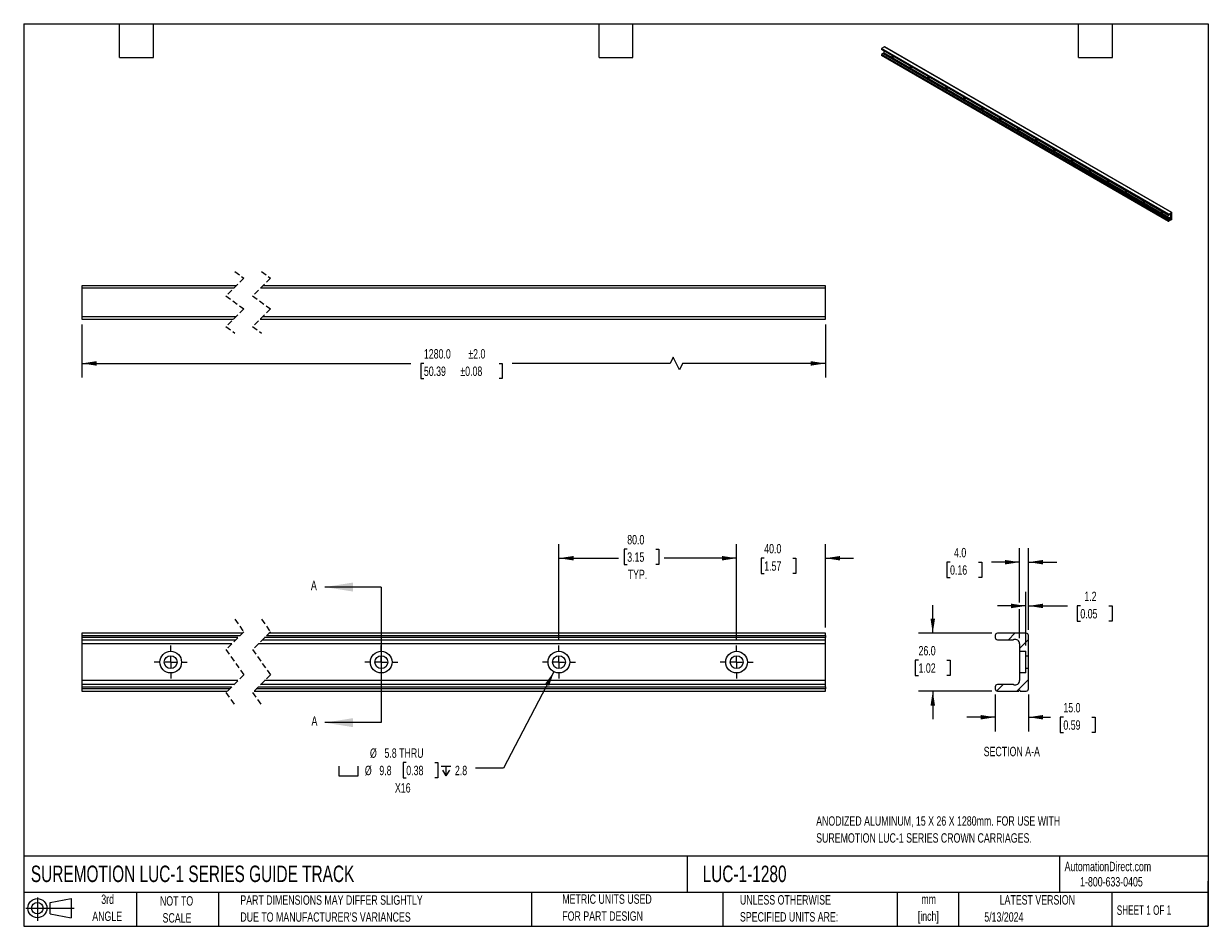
# Model space of a CAD drawing. Header units: millimetres. Extents: x 13 to 546, y 13 to 419.
import ezdxf

# ---------------------------------------------------------------- set-up
doc = ezdxf.new("R2010")
doc.units = ezdxf.units.MM
doc.header["$LTSCALE"] = 2
doc.linetypes.add('CENTERX2', pattern=[20.32, 12.7, -2.54, 2.54, -2.54])
doc.linetypes.add('HIDDEN', pattern=[1.905, 1.27, -0.635])
for name, color, linetype in [('CENTER', 40, 'CENTERX2'), ('HATCH', 6, 'Continuous'), ('SLD-DEFPOINTS', 7, 'Continuous')]:
    doc.layers.add(name, color=color, linetype=linetype)
doc.layers.add('DIMENSIONS', color=140, linetype='Continuous', lineweight=25)
doc.layers.add('TEXT', color=140, linetype='Continuous', lineweight=25)
doc.styles.add('SLDTEXTSTYLE0', font='TXT', dxfattribs={"width": 0.7})
doc.styles.add('SLDTEXTSTYLE1', font='TXT', dxfattribs={"width": 0.65})
doc.dimstyles.new('SLDDIMSTYLE0', dxfattribs={"dimtxt": 4.316016, "dimasz": 6.604, "dimexe": 0, "dimexo": 0.0625, "dimgap": 1.079004, "dimtad": 0, "dimtih": 1, "dimtoh": 1, "dimrnd": 1e-09, "dimzin": 4, "dimdsep": 46, "dimtxsty": 'SLDTEXTSTYLE0', "dimsah": 1, "dimcen": 0.09, "dimadec": 0, "dimazin": 1, "dimtfac": 1, "dimtofl": 0, "dimtmove": 0, "dimatfit": 3, "dimfxl": 0, "dimfrac": 2, "dimtolj": 1, "dimtzin": 12, "dimarcsym": 0})
doc.dimstyles.new('SLDDIMSTYLE1', dxfattribs={"dimtxt": 4.316016, "dimasz": 6.604, "dimexe": 0, "dimexo": 0.0625, "dimgap": 1.079004, "dimtad": 0, "dimtih": 1, "dimtoh": 1, "dimrnd": 1e-09, "dimzin": 4, "dimdsep": 46, "dimtxsty": 'SLDTEXTSTYLE0', "dimsah": 1, "dimcen": 0.09, "dimadec": 0, "dimazin": 1, "dimtfac": 1, "dimtmove": 0, "dimatfit": 0, "dimfxl": 0, "dimfrac": 2, "dimtolj": 1, "dimtzin": 12, "dimarcsym": 0})
doc.dimstyles.new('SLDDIMSTYLE2', dxfattribs={"dimtxt": 4.316016, "dimasz": 6.604, "dimexe": 0, "dimexo": 0.0625, "dimgap": 1.079004, "dimtad": 0, "dimtih": 1, "dimtoh": 1, "dimrnd": 1e-09, "dimzin": 12, "dimdsep": 46, "dimtxsty": 'SLDTEXTSTYLE0', "dimsah": 1, "dimcen": 0, "dimadec": 0, "dimazin": 3, "dimtfac": 1, "dimtofl": 0, "dimtmove": 0, "dimatfit": 3, "dimfxl": 0, "dimfrac": 2, "dimtolj": 1, "dimtzin": 12, "dimarcsym": 0})
doc.dimstyles.new('SLDDIMSTYLE3', dxfattribs={"dimtxt": 4.316016, "dimasz": 6.604, "dimexe": 0, "dimexo": 0.0625, "dimgap": 1.079004, "dimtad": 0, "dimtih": 1, "dimtoh": 1, "dimrnd": 1e-09, "dimzin": 4, "dimdsep": 46, "dimtxsty": 'SLDTEXTSTYLE0', "dimsah": 1, "dimcen": 0.09, "dimadec": 0, "dimazin": 1, "dimtol": 1, "dimtp": 2, "dimtm": 2, "dimtfac": 1, "dimtofl": 0, "dimtmove": 0, "dimatfit": 3, "dimfxl": 0, "dimfrac": 2, "dimtolj": 1, "dimarcsym": 0})
doc.dimstyles.new('SLDDIMSTYLE4', dxfattribs={"dimtxt": 4.316016, "dimasz": 6.604, "dimexe": 0, "dimexo": 0.0625, "dimgap": 1.079004, "dimtad": 0, "dimtih": 1, "dimtoh": 1, "dimrnd": 1e-09, "dimzin": 12, "dimdsep": 46, "dimtxsty": 'SLDTEXTSTYLE0', "dimsah": 1, "dimcen": 0.09, "dimadec": 0, "dimazin": 3, "dimtfac": 1, "dimtmove": 0, "dimatfit": 0, "dimfxl": 0, "dimfrac": 2, "dimtolj": 1, "dimtzin": 12, "dimarcsym": 0})

# ---------------------------------------------------------------- blocks, each defined once
blk = doc.blocks.new('Block11')
at = {"color": 7, "linetype": 'Continuous', "lineweight": 18}
for p, q in [((0, 5.76), (21.75, 5.76)), ((5.18, 10.62), (5.18, 0)), ((10.96, 8.33), (20.35, 10.06)), ((10.96, 3.19), (10.96, 8.33)), ((20.35, 10.06), (20.35, 1.46)), ((10.96, 3.19), (20.35, 1.46))]:
    blk.add_line(p, q, dxfattribs=at)
for radius in [4.3, 2.57]:
    blk.add_circle((5.18, 5.76), radius, dxfattribs=at)
blk = doc.blocks.new('Block12')
at = {"layer": 'SLD-DEFPOINTS'}
blk.add_blockref('Block11', (0, 0), dxfattribs=at)
blk = doc.blocks.new('_D')
at = {"layer": 'DIMENSIONS'}
for p, q in [((253.7, 141.6), (253.7, 184.78)), ((284.45, 182.46), (283.01, 182.46)), ((283.01, 182.46), (283.01, 175.6)), ((297.28, 182.46), (298.73, 182.46)), ((298.73, 182.46), (298.73, 175.6)), ((333.7, 141.6), (333.7, 184.78)), ((253.7, 178.43), (280.59, 178.43)), ((333.7, 178.43), (301.15, 178.43)), ((283.01, 175.6), (284.45, 175.6)), ((298.73, 175.6), (297.28, 175.6))]:
    blk.add_line(p, q, dxfattribs=at)
for points in [[(253.7, 178.43), (260.31, 177.41), (260.31, 179.44)], [(333.7, 178.43), (327.1, 179.44), (327.1, 177.41)]]:
    blk.add_solid(points, dxfattribs=at)
at = {"layer": 'DIMENSIONS', "char_height": 4.233, "attachment_point": 1, "style": 'SLDTEXTSTYLE0'}
for s, insert in [('80.0', (284.45, 188.89)), ('3.15', (284.45, 181.06)), ('TYP.', (284.66, 173.24))]:
    blk.add_mtext(s, dxfattribs=dict(at, insert=insert))
blk = doc.blocks.new('_D_1')
at = {"layer": 'DIMENSIONS'}
for p, q in [((333.7, 141.6), (333.7, 184.78)), ((373.7, 147.19), (373.7, 184.78)), ((333.7, 178.43), (321, 178.43)), ((346.14, 178.43), (344.69, 178.43)), ((344.69, 178.43), (344.69, 171.57)), ((358.96, 178.43), (360.41, 178.43)), ((360.41, 178.43), (360.41, 171.57)), ((373.7, 178.43), (386.4, 178.43)), ((344.69, 171.57), (346.14, 171.57)), ((360.41, 171.57), (358.96, 171.57))]:
    blk.add_line(p, q, dxfattribs=at)
for points in [[(333.7, 178.43), (327.1, 179.44), (327.1, 177.41)], [(373.7, 178.43), (380.31, 177.41), (380.31, 179.44)]]:
    blk.add_solid(points, dxfattribs=at)
at = {"layer": 'DIMENSIONS', "char_height": 4.233, "attachment_point": 1, "style": 'SLDTEXTSTYLE0'}
for s, insert in [('40.0', (346.14, 184.85)), ('1.57', (346.14, 177.02))]:
    blk.add_mtext(s, dxfattribs=dict(at, insert=insert))
blk = doc.blocks.new('SW_SYMBOL_HOLE_SPOT')
at = {"layer": 'DIMENSIONS', "color": 0}
for p, q in [((0, 1750), (0, 150)), ((0, 150), (3200, 150)), ((3200, 150), (3200, 1750))]:
    blk.add_line(p, q, dxfattribs=at)
blk = doc.blocks.new('SW_SYMBOL_HOLE_DEPTH')
at = {"layer": 'DIMENSIONS', "color": 0}
for p, q in [((0, 1750), (1600, 1750)), ((200, 1110), (800, 150)), ((800, 1750), (800, 150)), ((1400, 1110), (800, 150))]:
    blk.add_line(p, q, dxfattribs=at)
blk = doc.blocks.new('_D_2')
at = {"layer": 'DIMENSIONS'}
for p, q in [((251.45, 127.32), (228.8, 83.92)), ((184.97, 86.38), (183.52, 86.38)), ((183.52, 86.38), (183.52, 79.52)), ((197.79, 86.38), (199.24, 86.38)), ((199.24, 86.38), (199.24, 79.52)), ((228.8, 83.92), (216.1, 83.92)), ((183.52, 79.52), (184.97, 79.52)), ((199.24, 79.52), (197.79, 79.52))]:
    blk.add_line(p, q, dxfattribs=at)
blk.add_solid([(251.45, 127.32), (247.49, 121.93), (249.29, 120.99)], dxfattribs=at)
at = {"layer": 'DIMENSIONS', "xscale": 0.002688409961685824, "yscale": 0.002688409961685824, "zscale": 0.002688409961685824}
for name, p in [('SW_SYMBOL_HOLE_SPOT', (154.66, 80.09)), ('SW_SYMBOL_HOLE_DEPTH', (200.69, 80.09))]:
    blk.add_blockref(name, p, dxfattribs=at)
at = {"layer": 'DIMENSIONS', "char_height": 4.233, "attachment_point": 1, "style": 'SLDTEXTSTYLE0'}
for s, insert in [('%%c', (168.62, 92.8)), ('5.8 THRU', (175.14, 92.8)), ('%%c', (166.32, 84.98)), ('9.8', (172.84, 84.98)), ('0.38', (184.97, 84.98)), ('2.8', (206.87, 84.98)), ('X16', (179.86, 77.15))]:
    blk.add_mtext(s, dxfattribs=dict(at, insert=insert))
blk = doc.blocks.new('SW_CENTERMARKSYMBOL_0')
at = {"layer": 'CENTER', "color": 0}
for p, q in [((0, 5.08), (0, 7.42)), ((0, 0), (-2.54, 0)), ((0, 0), (0, 2.54)), ((0, 0), (0, -2.54)), ((0, 0), (2.54, 0)), ((5.08, 0), (7.42, 0)), ((-5.08, 0), (-7.42, 0)), ((0, -5.08), (0, -7.42))]:
    blk.add_line(p, q, dxfattribs=at)
blk = doc.blocks.new('SW_CENTERMARKSYMBOL_1')
at = {"layer": 'CENTER', "color": 0}
for p, q in [((0, 5.08), (0, 7.42)), ((0, 0), (-2.54, 0)), ((0, 0), (0, 2.54)), ((0, 0), (0, -2.54)), ((0, 0), (2.54, 0)), ((5.08, 0), (7.42, 0)), ((-5.08, 0), (-7.42, 0)), ((0, -5.08), (0, -7.42))]:
    blk.add_line(p, q, dxfattribs=at)
blk = doc.blocks.new('SW_CENTERMARKSYMBOL_2')
at = {"layer": 'CENTER', "color": 0}
for p, q in [((0, 5.08), (0, 7.42)), ((0, 0), (-2.54, 0)), ((0, 0), (0, 2.54)), ((0, 0), (0, -2.54)), ((0, 0), (2.54, 0)), ((5.08, 0), (7.42, 0)), ((-5.08, 0), (-7.42, 0)), ((0, -5.08), (0, -7.42))]:
    blk.add_line(p, q, dxfattribs=at)
blk = doc.blocks.new('SW_CENTERMARKSYMBOL_3')
at = {"layer": 'CENTER', "color": 0}
for p, q in [((0, 5.08), (0, 7.42)), ((0, 0), (-2.54, 0)), ((0, 0), (0, 2.54)), ((0, 0), (0, -2.54)), ((0, 0), (2.54, 0)), ((5.08, 0), (7.42, 0)), ((-5.08, 0), (-7.42, 0)), ((0, -5.08), (0, -7.42))]:
    blk.add_line(p, q, dxfattribs=at)
blk = doc.blocks.new('_D_3')
at = {"layer": 'DIMENSIONS'}
for p, q in [((38.9, 283.6), (38.9, 259.79)), ((373.7, 283.6), (373.7, 259.79)), ((305.18, 268.96), (303.77, 266.14)), ((308, 263.31), (305.18, 268.96)), ((38.9, 266.14), (187.05, 266.14)), ((192.9, 266.14), (191.45, 266.14)), ((191.45, 266.14), (191.45, 259.28)), ((226.76, 266.14), (228.2, 266.14)), ((228.2, 266.14), (228.2, 259.28)), ((303.77, 266.14), (232.6, 266.14)), ((309.41, 266.14), (308, 263.31)), ((373.7, 266.14), (309.41, 266.14)), ((191.45, 259.28), (192.9, 259.28)), ((228.2, 259.28), (226.76, 259.28))]:
    blk.add_line(p, q, dxfattribs=at)
for points in [[(38.9, 266.14), (45.5, 265.12), (45.5, 267.15)], [(373.7, 266.14), (367.1, 267.15), (367.1, 265.12)]]:
    blk.add_solid(points, dxfattribs=at)
at = {"layer": 'DIMENSIONS', "char_height": 4.233, "attachment_point": 1, "style": 'SLDTEXTSTYLE0'}
for s, insert in [('1280.0', (192.9, 272.56)), ('±2.0', (212.9, 272.56)), ('50.39', (192.9, 264.73)), ('±0.08', (209.31, 264.73))]:
    blk.add_mtext(s, dxfattribs=dict(at, insert=insert))
blk = doc.blocks.new('_D_4')
at = {"layer": 'DIMENSIONS'}
for p, q in [((463.93, 139.06), (463.93, 163.3)), ((465.14, 146.2), (465.14, 163.3)), ((463.93, 156.95), (451.23, 156.95)), ((465.14, 156.95), (482.64, 156.95)), ((488.48, 156.95), (487.04, 156.95)), ((487.04, 156.95), (487.04, 150.09)), ((501.31, 156.95), (502.76, 156.95)), ((502.76, 156.95), (502.76, 150.09)), ((487.04, 150.09), (488.48, 150.09)), ((502.76, 150.09), (501.31, 150.09))]:
    blk.add_line(p, q, dxfattribs=at)
for points in [[(463.93, 156.95), (457.33, 157.97), (457.33, 155.94)], [(465.14, 156.95), (471.74, 155.94), (471.74, 157.97)]]:
    blk.add_solid(points, dxfattribs=at)
at = {"layer": 'DIMENSIONS', "char_height": 4.233, "attachment_point": 1, "style": 'SLDTEXTSTYLE0'}
for s, insert in [('1.2', (490.28, 163.37)), ('0.05', (488.48, 155.55))]:
    blk.add_mtext(s, dxfattribs=dict(at, insert=insert))
blk = doc.blocks.new('_D_5')
at = {"layer": 'DIMENSIONS'}
for p, q in [((461.13, 158.48), (461.13, 183)), ((465.14, 146.2), (465.14, 183)), ((429.81, 176.65), (428.36, 176.65)), ((428.36, 176.65), (428.36, 169.79)), ((442.63, 176.65), (444.08, 176.65)), ((444.08, 176.65), (444.08, 169.79)), ((461.13, 176.65), (448.48, 176.65)), ((465.14, 176.65), (477.84, 176.65)), ((428.36, 169.79), (429.81, 169.79)), ((444.08, 169.79), (442.63, 169.79)), ((461.13, 142.46), (461.13, 155.43))]:
    blk.add_line(p, q, dxfattribs=at)
for points in [[(461.13, 176.65), (454.53, 177.66), (454.53, 175.63)], [(465.14, 176.65), (471.74, 175.63), (471.74, 177.66)]]:
    blk.add_solid(points, dxfattribs=at)
at = {"layer": 'DIMENSIONS', "char_height": 4.233, "attachment_point": 1, "style": 'SLDTEXTSTYLE0'}
for s, insert in [('4.0', (431.6, 183.07)), ('0.16', (429.81, 175.24))]:
    blk.add_mtext(s, dxfattribs=dict(at, insert=insert))
blk = doc.blocks.new('_D_6')
at = {"layer": 'DIMENSIONS'}
for p, q in [((422.03, 144.65), (422.03, 157.35)), ((448.58, 144.65), (415.68, 144.65)), ((415.62, 132.49), (414.17, 132.49)), ((414.17, 132.49), (414.17, 125.63)), ((428.44, 132.49), (429.89, 132.49)), ((429.89, 132.49), (429.89, 125.63)), ((414.17, 125.63), (415.62, 125.63)), ((429.89, 125.63), (428.44, 125.63)), ((448.58, 118.64), (415.68, 118.64)), ((422.03, 118.64), (422.03, 105.94))]:
    blk.add_line(p, q, dxfattribs=at)
for points in [[(422.03, 144.65), (423.05, 151.25), (421.01, 151.25)], [(422.03, 118.64), (421.01, 112.03), (423.05, 112.03)]]:
    blk.add_solid(points, dxfattribs=at)
at = {"layer": 'DIMENSIONS', "char_height": 4.233, "attachment_point": 1, "style": 'SLDTEXTSTYLE0'}
for s, insert in [('26.0', (415.62, 138.91)), ('1.02', (415.62, 131.09))]:
    blk.add_mtext(s, dxfattribs=dict(at, insert=insert))
blk = doc.blocks.new('_D_7')
at = {"layer": 'DIMENSIONS'}
for p, q in [((450.13, 117.09), (450.13, 100.48)), ((465.14, 117.09), (465.14, 100.48)), ((450.13, 106.83), (437.43, 106.83)), ((465.14, 106.83), (474.99, 106.83)), ((480.84, 106.83), (479.39, 106.83)), ((479.39, 106.83), (479.39, 99.97)), ((493.66, 106.83), (495.11, 106.83)), ((495.11, 106.83), (495.11, 99.97)), ((479.39, 99.97), (480.84, 99.97)), ((495.11, 99.97), (493.66, 99.97))]:
    blk.add_line(p, q, dxfattribs=at)
for points in [[(450.13, 106.83), (443.53, 107.85), (443.53, 105.82)], [(465.14, 106.83), (471.74, 105.82), (471.74, 107.85)]]:
    blk.add_solid(points, dxfattribs=at)
at = {"layer": 'DIMENSIONS', "char_height": 4.233, "attachment_point": 1, "style": 'SLDTEXTSTYLE0'}
for s, insert in [('15.0', (480.84, 113.26)), ('0.59', (480.84, 105.43))]:
    blk.add_mtext(s, dxfattribs=dict(at, insert=insert))

msp = doc.modelspace()

# ---------------------------------------------------------------- hatches: boundary and pattern name
at = {"layer": 'HATCH'}
h = msp.add_hatch(dxfattribs=at)
h.set_pattern_fill('ANSI31', color=256, scale=2, style=0)
edge = h.paths.add_edge_path(flags=0)
edge.add_arc((451.12, 142.742), 0.991, 180, 270)
edge.add_line((451.12, 141.751), (458.218, 141.751))
edge.add_arc((458.218, 142.742), 0.991, 270, 288.28546)
edge.add_arc((459.15, 139.921), 1.98, 0, 108.28546, ccw=False)
edge.add_line((461.13, 139.921), (461.13, 136.518))
edge.add_line((461.13, 136.518), (463.93, 136.518))
edge.add_line((463.93, 136.518), (463.93, 134.537))
edge.add_line((463.93, 134.537), (465.14, 134.537))
edge.add_line((465.14, 134.537), (465.14, 143.656))
edge.add_arc((464.149, 143.656), 0.991, 0, 90)
edge.add_line((464.149, 144.646), (451.12, 144.646))
edge.add_arc((451.12, 143.656), 0.991, 90, 180)
edge.add_line((450.13, 143.656), (450.13, 142.742))
h = msp.add_hatch(dxfattribs=at)
h.set_pattern_fill('ANSI31', color=256, scale=2, style=0)
edge = h.paths.add_edge_path(flags=0)
edge.add_arc((451.12, 120.541), 0.991, 90, 180)
edge.add_line((450.13, 120.541), (450.13, 119.627))
edge.add_arc((451.12, 119.627), 0.991, 180, 270)
edge.add_line((451.12, 118.636), (460.8, 118.636))
edge.add_arc((461.13, 118.636), 0.33, 0, 180, ccw=False)
edge.add_line((461.46, 118.636), (464.149, 118.636))
edge.add_arc((464.149, 119.627), 0.991, 270, 360)
edge.add_line((465.14, 119.627), (465.14, 128.746))
edge.add_line((465.14, 128.746), (463.93, 128.746))
edge.add_line((463.93, 128.746), (463.93, 126.765))
edge.add_line((463.93, 126.765), (461.13, 126.765))
edge.add_line((461.13, 126.765), (461.13, 123.361))
edge.add_arc((459.15, 123.361), 1.98, 251.71454, 360, ccw=False)
edge.add_arc((458.218, 120.541), 0.991, 71.71454, 90)
edge.add_line((458.218, 121.531), (451.12, 121.531))

# ---------------------------------------------------------------- linework, layer by layer
for p, q in [((398.888, 407.742), (528.188, 333.098)), ((398.888, 407.742), (398.888, 407.635)), ((528.188, 332.992), (398.888, 407.635)), ((398.918, 407.57), (528.217, 332.927)), ((400.305, 408.675), (398.988, 407.915)), ((528.288, 333.272), (398.988, 407.915)), ((399.705, 405.632), (398.988, 405.219)), ((399.705, 405.632), (529.005, 330.989)), ((529.036, 331.002), (399.737, 405.645)), ((400, 406.946), (400, 406.016)), ((529.299, 331.373), (400, 406.016)), ((400.305, 408.675), (529.604, 334.032)), ((529.675, 334.039), (400.375, 408.682)), ((398.888, 405.045), (528.188, 330.402)), ((398.888, 405.045), (398.888, 404.939)), ((528.188, 330.296), (398.888, 404.939)), ((398.918, 404.874), (528.217, 330.231)), ((528.288, 330.575), (398.988, 405.219)), ((528.188, 333.098), (528.188, 332.992)), ((528.288, 333.272), (529.604, 334.032)), ((529.005, 333.348), (528.288, 332.934)), ((528.288, 330.575), (529.005, 330.989)), ((529.266, 330.802), (528.288, 330.238)), ((529.299, 333.304), (529.099, 333.42)), ((529.299, 331.373), (529.299, 333.304)), ((529.299, 330.86), (529.332, 330.841)), ((529.604, 330.998), (529.332, 330.841)), ((529.704, 331.171), (529.704, 333.974)), ((528.188, 330.402), (528.188, 330.296)), ((38.895, 301.145), (38.895, 300.155)), ((108.34, 301.145), (38.895, 301.145)), ((38.895, 300.155), (107.349, 300.155)), ((38.895, 300.155), (38.895, 287.126)), ((119.349, 300.155), (373.705, 300.155)), ((373.705, 301.145), (120.34, 301.145)), ((373.705, 300.155), (373.705, 301.145)), ((373.705, 287.126), (373.705, 300.155)), ((108.175, 287.126), (38.895, 287.126)), ((38.895, 287.126), (38.895, 286.135)), ((38.895, 286.135), (107.185, 286.135)), ((119.185, 286.135), (373.705, 286.135)), ((373.705, 287.126), (120.175, 287.126)), ((373.705, 286.135), (373.705, 287.126)), ((111.09, 144.646), (38.895, 144.646)), ((38.895, 144.646), (38.895, 143.656)), ((373.705, 144.646), (123.09, 144.646)), ((373.705, 143.656), (373.705, 144.646)), ((464.149, 144.646), (451.12, 144.646)), ((38.895, 143.656), (110.099, 143.656)), ((38.895, 143.656), (38.895, 142.742)), ((109.185, 142.742), (38.895, 142.742)), ((38.895, 142.742), (38.895, 141.751)), ((38.895, 141.751), (108.195, 141.751)), ((38.895, 141.751), (38.895, 139.921)), ((106.365, 139.921), (38.895, 139.921)), ((38.895, 139.921), (38.895, 123.361)), ((373.705, 139.921), (118.365, 139.921)), ((120.195, 141.751), (373.705, 141.751)), ((373.705, 142.742), (121.185, 142.742)), ((122.099, 143.656), (373.705, 143.656)), ((373.705, 143.656), (373.705, 142.742)), ((373.705, 141.751), (373.705, 142.742)), ((373.705, 139.921), (373.705, 141.751)), ((373.705, 123.361), (373.705, 139.921)), ((450.13, 143.656), (450.13, 142.742)), ((451.12, 141.751), (458.218, 141.751)), ((461.13, 139.921), (461.13, 136.518)), ((465.14, 134.537), (465.14, 143.656)), ((461.13, 136.518), (463.93, 136.518)), ((461.13, 136.518), (461.13, 126.765)), ((463.93, 134.537), (463.93, 136.518)), ((463.93, 134.537), (465.14, 134.537)), ((463.93, 128.746), (463.93, 134.537)), ((465.14, 128.746), (465.14, 134.537)), ((465.14, 128.746), (463.93, 128.746)), ((463.93, 126.765), (463.93, 128.746)), ((465.14, 119.627), (465.14, 128.746)), ((109.16, 123.361), (38.895, 123.361)), ((38.895, 123.361), (38.895, 121.531)), ((373.705, 123.361), (121.16, 123.361)), ((373.705, 121.531), (373.705, 123.361)), ((463.93, 126.765), (461.13, 126.765)), ((461.13, 126.765), (461.13, 123.361)), ((107.33, 121.531), (38.895, 121.531)), ((38.895, 121.531), (38.895, 120.541)), ((38.895, 120.541), (106.339, 120.541)), ((38.895, 120.541), (38.895, 119.627)), ((105.425, 119.627), (38.895, 119.627)), ((38.895, 119.627), (38.895, 118.636)), ((38.895, 118.636), (104.435, 118.636)), ((116.435, 118.636), (373.705, 118.636)), ((373.705, 119.627), (117.425, 119.627)), ((118.339, 120.541), (373.705, 120.541)), ((373.705, 121.531), (119.33, 121.531)), ((373.705, 120.541), (373.705, 121.531)), ((373.705, 120.541), (373.705, 119.627)), ((373.705, 118.636), (373.705, 119.627)), ((450.13, 120.541), (450.13, 119.627)), ((458.218, 121.531), (451.12, 121.531)), ((451.12, 118.636), (460.8, 118.636)), ((461.46, 118.636), (464.149, 118.636))]:
    msp.add_line(p, q)
at = {"color": 7, "linetype": 'HIDDEN', "lineweight": 18}
for p, q in [((111.762, 304.568), (103.762, 296.568)), ((107.762, 307.495), (111.762, 304.568)), ((123.762, 304.568), (115.762, 296.568)), ((119.762, 307.495), (123.762, 304.568)), ((103.762, 296.568), (111.762, 290.713)), ((115.762, 296.568), (123.762, 290.713)), ((111.762, 290.713), (103.762, 282.713)), ((123.762, 290.713), (115.762, 282.713)), ((103.762, 282.713), (107.762, 279.785)), ((115.762, 282.713), (119.762, 279.785)), ((107.762, 150.996), (111.762, 145.319)), ((119.762, 150.996), (123.762, 145.319)), ((111.762, 145.319), (103.762, 137.319)), ((123.762, 145.319), (115.762, 137.319)), ((103.762, 137.319), (111.762, 125.964)), ((115.762, 137.319), (123.762, 125.964)), ((111.762, 125.964), (103.762, 117.964)), ((123.762, 125.964), (115.762, 117.964)), ((103.762, 117.964), (107.762, 112.286)), ((115.762, 117.964), (119.762, 112.286))]:
    msp.add_line(p, q, dxfattribs=at)
at = {"flags": 128}
for points in [[(403.549, 404.897), (403.566, 404.769), (403.619, 404.596), (403.704, 404.427), (403.814, 404.275), (403.94, 404.15), (404.074, 404.062), (404.205, 404.018), (404.324, 404.02), (404.422, 404.069), (404.492, 404.161), (404.528, 404.29), (404.532, 404.329)], [(411.63, 400.232), (411.647, 400.104), (411.701, 399.931), (411.785, 399.762), (411.895, 399.609), (412.021, 399.485), (412.155, 399.397), (412.286, 399.352), (412.406, 399.355), (412.504, 399.404), (412.573, 399.496), (412.609, 399.625), (412.613, 399.664)], [(419.711, 395.566), (419.728, 395.439), (419.782, 395.266), (419.866, 395.097), (419.976, 394.944), (420.102, 394.819), (420.236, 394.732), (420.368, 394.687), (420.487, 394.69), (420.585, 394.739), (420.654, 394.831), (420.691, 394.959), (420.694, 394.999)], [(427.792, 390.901), (427.809, 390.774), (427.863, 390.601), (427.948, 390.432), (428.057, 390.279), (428.184, 390.154), (428.317, 390.066), (428.449, 390.022), (428.568, 390.025), (428.666, 390.074), (428.736, 390.166), (428.772, 390.294), (428.776, 390.334)], [(435.873, 386.236), (435.891, 386.109), (435.944, 385.936), (436.029, 385.767), (436.138, 385.614), (436.265, 385.489), (436.399, 385.401), (436.53, 385.357), (436.649, 385.359), (436.747, 385.409), (436.817, 385.501), (436.853, 385.629), (436.857, 385.668)], [(443.955, 381.571), (443.972, 381.443), (444.025, 381.27), (444.11, 381.101), (444.22, 380.949), (444.346, 380.824), (444.48, 380.736), (444.611, 380.692), (444.73, 380.694), (444.828, 380.743), (444.898, 380.835), (444.934, 380.964), (444.938, 381.003)], [(452.036, 376.906), (452.053, 376.778), (452.107, 376.605), (452.191, 376.436), (452.301, 376.284), (452.427, 376.159), (452.561, 376.071), (452.692, 376.027), (452.812, 376.029), (452.91, 376.078), (452.979, 376.17), (453.016, 376.299), (453.019, 376.338)], [(460.117, 372.24), (460.134, 372.113), (460.188, 371.94), (460.272, 371.771), (460.382, 371.618), (460.509, 371.493), (460.642, 371.406), (460.774, 371.361), (460.893, 371.364), (460.991, 371.413), (461.061, 371.505), (461.097, 371.633), (461.1, 371.673)], [(468.198, 367.575), (468.216, 367.448), (468.269, 367.275), (468.354, 367.106), (468.463, 366.953), (468.59, 366.828), (468.724, 366.74), (468.855, 366.696), (468.974, 366.699), (469.072, 366.748), (469.142, 366.84), (469.178, 366.968), (469.182, 367.008)], [(476.28, 362.91), (476.297, 362.783), (476.35, 362.61), (476.435, 362.441), (476.545, 362.288), (476.671, 362.163), (476.805, 362.075), (476.936, 362.031), (477.055, 362.033), (477.153, 362.083), (477.223, 362.175), (477.259, 362.303), (477.263, 362.342)], [(484.361, 358.245), (484.378, 358.117), (484.431, 357.944), (484.516, 357.775), (484.626, 357.623), (484.752, 357.498), (484.886, 357.41), (485.017, 357.366), (485.136, 357.368), (485.235, 357.417), (485.304, 357.51), (485.34, 357.638), (485.344, 357.677)], [(492.442, 353.58), (492.459, 353.452), (492.513, 353.279), (492.597, 353.11), (492.707, 352.958), (492.833, 352.833), (492.967, 352.745), (493.099, 352.701), (493.218, 352.703), (493.316, 352.752), (493.385, 352.844), (493.422, 352.973), (493.425, 353.012)], [(500.523, 348.915), (500.54, 348.787), (500.594, 348.614), (500.679, 348.445), (500.788, 348.292), (500.915, 348.168), (501.048, 348.08), (501.18, 348.035), (501.299, 348.038), (501.397, 348.087), (501.467, 348.179), (501.503, 348.307), (501.506, 348.347)], [(508.604, 344.249), (508.622, 344.122), (508.675, 343.949), (508.76, 343.78), (508.869, 343.627), (508.996, 343.502), (509.13, 343.415), (509.261, 343.37), (509.38, 343.373), (509.478, 343.422), (509.548, 343.514), (509.584, 343.642), (509.588, 343.682)], [(516.686, 339.584), (516.703, 339.457), (516.756, 339.284), (516.841, 339.115), (516.951, 338.962), (517.077, 338.837), (517.211, 338.749), (517.342, 338.705), (517.461, 338.708), (517.559, 338.757), (517.629, 338.849), (517.665, 338.977), (517.669, 339.017)], [(524.767, 334.919), (524.784, 334.791), (524.838, 334.618), (524.922, 334.449), (525.032, 334.297), (525.158, 334.172), (525.292, 334.084), (525.423, 334.04), (525.543, 334.042), (525.641, 334.091), (525.71, 334.184), (525.747, 334.312), (525.75, 334.351)], [(529.299, 333.304), (529.294, 333.355), (529.277, 333.397), (529.251, 333.427), (529.216, 333.444), (529.175, 333.446), (529.13, 333.435), (529.083, 333.409), (529.036, 333.372)], [(529.266, 330.802), (529.268, 330.818), (529.276, 330.835), (529.286, 330.85), (529.299, 330.86), (529.312, 330.864), (529.323, 330.862), (529.33, 330.854), (529.332, 330.841)]]:
    msp.add_lwpolyline(points, dxfattribs=at)
for centre, radius in [((78.895, 131.641), 4.877), ((78.895, 131.641), 2.896), ((173.705, 131.641), 4.877), ((173.705, 131.641), 2.896), ((253.705, 131.641), 4.877), ((253.705, 131.641), 2.896), ((333.705, 131.641), 4.877), ((333.705, 131.641), 2.896)]:
    msp.add_circle(centre, radius)
for centre, radius, start, end in [((399.106, 407.732), 0.217, 122.60548, 177.39452), ((398.956, 407.626), 0.0679, 172.74417, 235.94365), ((399.758, 405.544), 0.103, 101.97133, 120.78352), ((399.597, 406.022), 0.403, 290.30843, 359.07375), ((400.346, 408.617), 0.0712, 65.69288, 125.61758), ((399.106, 405.035), 0.217, 122.60548, 177.39452), ((398.956, 404.93), 0.0679, 172.74417, 235.94365), ((404.712, 404.981), 0.83, 202.11463, 255.19446), ((412.793, 400.316), 0.83, 202.11463, 255.19446), ((420.874, 395.651), 0.83, 202.11463, 255.19446), ((428.956, 390.986), 0.83, 202.11463, 255.19446), ((437.037, 386.32), 0.83, 202.11463, 255.19446), ((445.118, 381.655), 0.83, 202.11463, 255.19446), ((453.199, 376.99), 0.83, 202.11463, 255.19446), ((461.28, 372.325), 0.83, 202.11463, 255.19446), ((469.362, 367.66), 0.83, 202.11463, 255.19446), ((477.443, 362.995), 0.83, 202.11463, 255.19446), ((485.524, 358.329), 0.83, 202.11463, 255.19446), ((493.605, 353.664), 0.83, 202.11463, 255.19446), ((501.687, 348.999), 0.83, 202.11463, 255.19446), ((509.768, 344.334), 0.83, 202.11463, 255.19446), ((517.849, 339.669), 0.83, 202.11463, 255.19446), ((525.93, 335.003), 0.83, 202.11463, 255.19446), ((528.249, 332.982), 0.0618, 170.78596, 309.20329), ((528.405, 333.089), 0.217, 122.60548, 177.39452), ((528.921, 333.49), 0.165, 300.48792, 314.20906), ((529.058, 330.901), 0.103, 101.97133, 120.78352), ((528.897, 331.379), 0.403, 290.30843, 359.07375), ((529.643, 333.984), 0.0618, 350.78596, 129.20329), ((529.487, 331.181), 0.217, 302.60548, 357.39452), ((528.249, 330.286), 0.0618, 170.78596, 309.20329), ((528.405, 330.392), 0.217, 122.60548, 177.39452), ((451.12, 143.656), 0.991, 90, 180), ((464.149, 143.656), 0.991, 0, 90), ((451.12, 142.742), 0.991, 180, 270), ((458.218, 142.742), 0.991, 270, 288.28546), ((459.15, 139.921), 1.98, 0, 108.28546), ((459.15, 123.361), 1.98, 251.71454, 0), ((451.12, 120.541), 0.991, 90, 180), ((451.12, 119.627), 0.991, 180, 270), ((458.218, 120.541), 0.991, 71.71454, 90), ((461.13, 118.636), 0.33, 0, 180), ((464.149, 119.627), 0.991, 270, 0)]:
    msp.add_arc(centre, radius, start, end)
at = {"layer": 'TEXT'}
for p, q in [((12.7, 419.1), (546.1, 419.1)), ((12.7, 419.1), (12.7, 12.7)), ((55.88, 403.86), (55.88, 419.1)), ((71.12, 403.86), (71.12, 419.1)), ((271.78, 403.86), (271.78, 419.1)), ((287.02, 403.86), (287.02, 419.1)), ((487.68, 403.86), (487.68, 419.1)), ((502.92, 403.86), (502.92, 419.1)), ((546.1, 419.1), (546.1, 12.7)), ((55.88, 403.86), (71.12, 403.86)), ((271.78, 403.86), (287.02, 403.86)), ((487.68, 403.86), (502.92, 403.86)), ((173.705, 165.447), (173.705, 104.397)), ((546.1, 44.252), (12.7, 44.252)), ((311.518, 44.252), (311.518, 27.94)), ((479.151, 44.252), (479.151, 27.94)), ((546.1, 12.7), (546.1, 33.02)), ((546.1, 27.94), (12.7, 27.94)), ((63.5, 27.94), (63.5, 12.7)), ((100.423, 27.94), (100.423, 12.7)), ((241.293, 27.94), (241.293, 12.7)), ((327.56, 27.94), (327.56, 12.7)), ((406.049, 27.94), (406.049, 12.7)), ((433.624, 27.94), (433.624, 12.7)), ((502.697, 27.94), (502.697, 12.7)), ((12.7, 12.7), (546.1, 12.7))]:
    msp.add_line(p, q, dxfattribs=at)
at = {"layer": 'TEXT', "linetype": 'Continuous'}
for p, q in [((173.705, 165.447), (148.305, 165.447)), ((173.705, 104.397), (148.305, 104.397))]:
    msp.add_line(p, q, dxfattribs=at)
at = {"layer": 'TEXT'}
for points in [[(148.305, 165.447), (161.005, 163.415), (161.005, 167.479)], [(148.305, 104.397), (161.005, 102.365), (161.005, 106.429)]]:
    msp.add_solid(points, dxfattribs=at)

# ---------------------------------------------------------------- block references
at = {"layer": 'CENTER'}
for name, p in [('SW_CENTERMARKSYMBOL_2', (78.895, 131.641)), ('SW_CENTERMARKSYMBOL_1', (173.705, 131.641)), ('SW_CENTERMARKSYMBOL_0', (253.705, 131.641)), ('SW_CENTERMARKSYMBOL_3', (333.705, 131.641))]:
    msp.add_blockref(name, p, dxfattribs=at)
at = {"layer": 'SLD-DEFPOINTS'}
msp.add_blockref('Block12', (13.676, 15.108), dxfattribs=at)

# ---------------------------------------------------------------- texts
at = {"layer": 'TEXT'}
for s, insert, char_height, attachment_point, style in [('A', (142.007, 168.342), 4.316, 1, 'SLDTEXTSTYLE0'), ('A', (142.274, 107.292), 4.316, 1, 'SLDTEXTSTYLE0'), ('SECTION A-A', (457.622, 93.522), 4.23333, 2, 'SLDTEXTSTYLE0'), ('ANODIZED ALUMINUM, 15 X 26 X 1280mm. FOR USE WITH', (369.533, 62.242), 4.23333, 1, 'SLDTEXTSTYLE0'), ('SUREMOTION LUC-1 SERIES CROWN CARRIAGES.', (369.533, 54.598), 4.23333, 1, 'SLDTEXTSTYLE0'), ('SUREMOTION LUC-1 SERIES GUIDE TRACK', (15.931, 40.03), 7.40833, 1, 'SLDTEXTSTYLE0'), ('LUC-1-1280', (318.415, 40.03), 7.4083, 1, 'SLDTEXTSTYLE0'), ('AutomationDirect.com', (481.39, 41.753), 4.23333, 1, 'SLDTEXTSTYLE0'), ('1-800-633-0405', (488.383, 34.874), 4.23333, 1, 'SLDTEXTSTYLE0'), ('3rd', (50.493, 27.001), 4.2333, 2, 'SLDTEXTSTYLE0'), ('PART DIMENSIONS MAY DIFFER SLIGHTLY', (110.239, 26.642), 4.23333, 1, 'SLDTEXTSTYLE0'), ('METRIC UNITS USED', (255.209, 27.072), 4.23333, 1, 'SLDTEXTSTYLE0'), ('UNLESS OTHERWISE', (335.216, 26.723), 4.23333, 1, 'SLDTEXTSTYLE0'), ('LATEST VERSION', (469.104, 26.728), 4.23333, 2, 'SLDTEXTSTYLE0'), ('NOT TO', (81.537, 26.252), 4.2333, 2, 'SLDTEXTSTYLE0'), ('mm', (420.198, 27.038), 4.2333, 2, 'SLDTEXTSTYLE0'), ('SHEET 1 OF 1', (504.883, 22.103), 4.23333, 1, 'SLDTEXTSTYLE1'), ('ANGLE', (50.298, 19.357), 4.2333, 2, 'SLDTEXTSTYLE0'), ('SCALE', (81.729, 18.608), 4.2333, 2, 'SLDTEXTSTYLE0'), ("DUE TO MANUFACTURER'S VARIANCES", (110.239, 18.997), 4.23333, 1, 'SLDTEXTSTYLE0'), ('FOR PART DESIGN', (255.209, 19.428), 4.23333, 1, 'SLDTEXTSTYLE0'), ('SPECIFIED UNITS ARE:', (335.216, 19.078), 4.23333, 1, 'SLDTEXTSTYLE0'), ('[inch]', (420.03, 19.394), 4.2333, 2, 'SLDTEXTSTYLE0'), ('5/13/2024', (445.226, 19.017), 4.2333, 1, 'SLDTEXTSTYLE0')]:
    msp.add_mtext(s, dxfattribs=dict(at, insert=insert, char_height=char_height, attachment_point=attachment_point, style=style))

# ---------------------------------------------------------------- dimensions: what is measured, and where the dimension line sits
at = {"layer": 'DIMENSIONS'}
dim = msp.add_linear_dim(base=(373.705, 266.135), p1=(38.895, 286.135), p2=(373.705, 286.135), text='1280.0MAX', dimstyle='SLDDIMSTYLE3', dxfattribs=at)
dim.commit()
dim.dimension.update_dxf_attribs({"geometry": '_D_3', "text_midpoint": (209.826, 266.135), "dimtype": 160})
dim = msp.add_linear_dim(base=(253.705, 178.427), p1=(333.705, 139.058), p2=(253.705, 139.058), angle=0, text='<>\\PTYP.', dimstyle='SLDDIMSTYLE0', dxfattribs=at)
dim.commit()
dim.dimension.update_dxf_attribs({"geometry": '_D', "text_midpoint": (290.867, 178.427), "dimtype": 160})
for base, p1, p2, angle, picture, middle in [((373.705, 178.427), (333.705, 139.058), (373.705, 144.646), 0, '_D_1', (352.55, 178.427)), ((461.13, 176.646), (465.14, 143.656), (461.13, 139.921), 0, '_D_5', (436.219, 176.646)), ((422.031, 118.636), (451.12, 144.646), (451.12, 118.636), 90, '_D_6', (422.031, 132.488)), ((450.13, 106.834), (465.14, 119.627), (450.13, 119.627), 0, '_D_7', (487.249, 106.834))]:
    dim = msp.add_linear_dim(base=base, p1=p1, p2=p2, angle=angle, dimstyle='SLDDIMSTYLE1', dxfattribs=at)
    dim.commit()
    dim.dimension.update_dxf_attribs({"geometry": picture, "text_midpoint": middle, "dimtype": 160})
dim = msp.add_linear_dim(base=(465.14, 156.951), p1=(463.93, 136.518), p2=(465.14, 143.656), dimstyle='SLDDIMSTYLE4', dxfattribs=at)
dim.commit()
dim.dimension.update_dxf_attribs({"geometry": '_D_4', "text_midpoint": (494.897, 156.951), "dimtype": 160})
dim = msp.add_diameter_dim_2p(p1=(255.961, 135.965), p2=(251.449, 127.318), text='%%c5.8 THRU\\P{\\fGDT;v}<>{\\fGDT;x}2.8\\PX16', dimstyle='SLDDIMSTYLE2', dxfattribs=at)
dim.commit()
dim.dimension.update_dxf_attribs({"geometry": '_D_2', "text_midpoint": (185.379, 82.95), "dimtype": 163})

doc.saveas('drawing.dxf')
